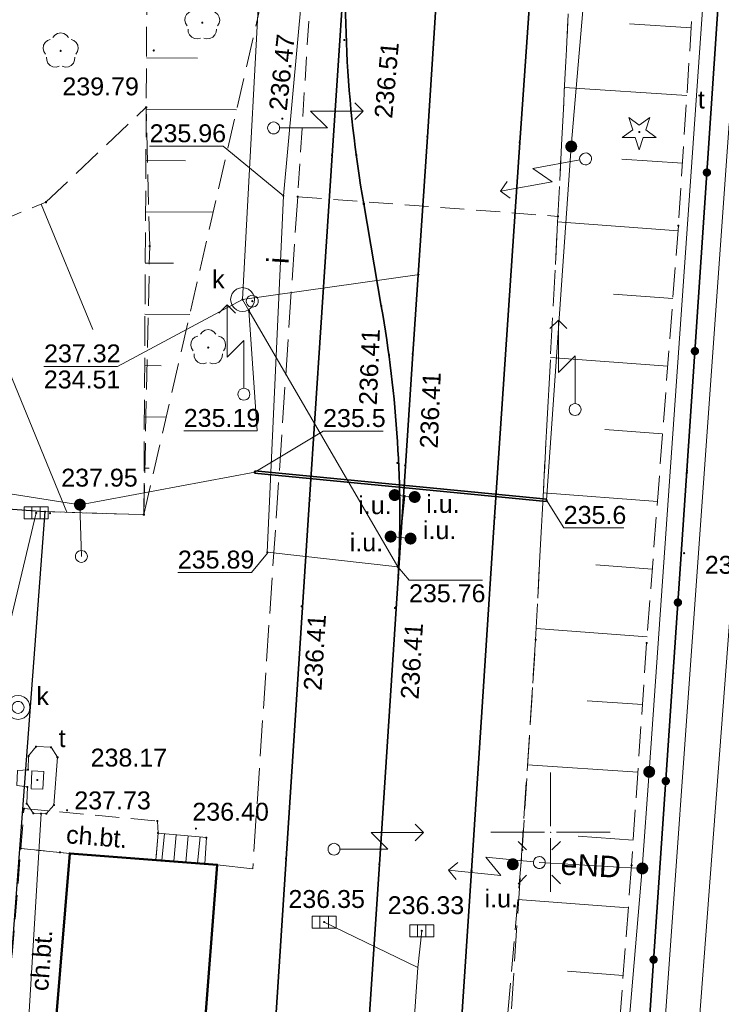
# Model space of a CAD drawing. Header units: metres. Extents: x 6603648 to 6604252, y 5739748 to 5740166.
# Tile 94 of 114: x 6604178 to 6604207, y 5739943 to 5739984. Entities that reach past the tile are written whole.
import ezdxf
from ezdxf.enums import TextEntityAlignment as Align

# ---------------------------------------------------------------- set-up
doc = ezdxf.new("R2010")
doc.units = ezdxf.units.M
doc.header["$PDSIZE"] = 0.75
for name, pattern in [('ARK_LIN', [50, 50, 0]), ('PRZER2-1', [1.5, 1, -0.5]), ('PRZER2_5-1', [1.75, 1.25, -0.5]), ('PRZER3-1', [2, 1.5, -0.5])]:
    doc.linetypes.add(name, pattern=pattern)
doc.layers.get('0').update_dxf_attribs({"linetype": 'CONTINUOUS'})
for name, color, linetype, lineweight, true_color in [('GEPPGD', 7, 'CONTINUOUS', 18, 0x008000), ('GESBZO', 7, 'CONTINUOUS', 50, 0x0a0909), ('GESDZI', 7, 'CONTINUOUS', 18, 0x008000), ('GESSCH', 7, 'CONTINUOUS', 18, 0x0a0909), ('GSLKOG', 7, 'CONTINUOUS', 35, 0x0a0909), ('GSLKOU', 7, 'CONTINUOUS', 18, 0x0a0909), ('GSLKRW', 7, 'CONTINUOUS', 25, 0x0a0909), ('GSLTTR', 7, 'CONTINUOUS', 35, 0x0a0909), ('GSPPRB', 7, 'CONTINUOUS', 18, 0x0a0909), ('GSPRDI', 7, 'CONTINUOUS', 18, 0x008000), ('GSPRDL', 7, 'CONTINUOUS', 18, 0x008000), ('GSPWPN', 7, 'CONTINUOUS', 13, 0x0a0909), ('GSPWPN_O', 7, 'CONTINUOUS', 13, 0x0a0909), ('GSPWPS', 7, 'CONTINUOUS', 13, 0x0a0909), ('GSPWPS_O', 7, 'CONTINUOUS', 13, 0x0a0909), ('GSSINN', 7, 'CONTINUOUS', 18, 0x0a0909), ('GSSKOD', 7, 'CONTINUOUS', 18, 0x0a0909), ('GSSKOD_O', 7, 'CONTINUOUS', 18, 0x0a0909), ('GSSPDR', 7, 'CONTINUOUS', 18, 0x0a0909), ('GSSZSN', 7, 'CONTINUOUS', 18, 0x0a0909), ('GULENN', 1, 'CONTINUOUS', 18, 0xff0000), ('GULENN_O', 1, 'CONTINUOUS', 18, 0xff0000), ('GULEOR', 1, 'CONTINUOUS', 35, 0xff0000), ('GULEWN', 1, 'CONTINUOUS', 18, 0xff0000), ('GULIPR', 7, 'CONTINUOUS', 18, 0x0a0909), ('GULIPR_O', 7, 'CONTINUOUS', 18, 0x0a0909), ('GULKDP', 7, 'CONTINUOUS', 18, 0x803300), ('GULTPR', 7, 'CONTINUOUS', 18, 0xff9100), ('GUPISL', 7, 'CONTINUOUS', 18, 0x0a0909), ('GUPKKS', 7, 'CONTINUOUS', 18, 0x0a0909), ('GUPKSD', 7, 'CONTINUOUS', 18, 0x803300), ('GUPKWZ', 7, 'CONTINUOUS', 18, 0x0a0909), ('GUPKWZ_O', 7, 'CONTINUOUS', 18, 0x0a0909), ('GUPTWZ', 7, 'CONTINUOUS', 18, 0x0a0909), ('GUPTWZ_O', 7, 'CONTINUOUS', 18, 0x0a0909), ('GUSIKP', 7, 'CONTINUOUS', 18, 0x0a0909)]:
    doc.layers.add(name, color=color, linetype=linetype, lineweight=lineweight, true_color=true_color)
for name, color, linetype, true_color in [('GUPESH', 1, 'CONTINUOUS', 0xff0000), ('GUPESH_O', 1, 'CONTINUOUS', 0xff0000), ('GUPEUI', 7, 'CONTINUOUS', 0x0a0909), ('GUPEUI_O', 7, 'CONTINUOUS', 0x0a0909), ('GUPISH', 7, 'CONTINUOUS', 0x0a0909), ('GUPISH_O', 7, 'CONTINUOUS', 0x0a0909), ('GUPKSH', 7, 'CONTINUOUS', 0x803300), ('GUPKSH_O', 7, 'CONTINUOUS', 0x803300), ('GUPKUI', 7, 'CONTINUOUS', 0x0a0909), ('GUPKUI_O', 7, 'CONTINUOUS', 0x0a0909), ('GUPTSH', 7, 'CONTINUOUS', 0xff9100), ('GUPTSH_O', 7, 'CONTINUOUS', 0xff9100)]:
    doc.layers.add(name, color=color, linetype=linetype, true_color=true_color)
doc.layers.add('PKT_ARK', color=7, linetype='ARK_LIN', lineweight=18)
doc.styles.add('Arial', font='arial.ttf')

# ---------------------------------------------------------------- blocks, each defined once
blk = doc.blocks.new('GSPWPN1')
blk.add_hatch(color=0).paths.add_polyline_path([(0, 0.045), (-0.011647, 0.043467), (-0.0225, 0.038971), (-0.03182, 0.03182), (-0.038971, 0.0225), (-0.043467, 0.011647), (-0.045, 0), (-0.043467, -0.011647), (-0.038971, -0.0225), (-0.03182, -0.03182), (-0.0225, -0.038971), (-0.011647, -0.043467), (0, -0.045), (0.011647, -0.043467), (0.0225, -0.038971), (0.03182, -0.03182), (0.038971, -0.0225), (0.043467, -0.011647), (0.045, 0), (0.043467, 0.011647), (0.038971, 0.0225), (0.03182, 0.03182), (0.0225, 0.038971), (0.011647, 0.043467)])
blk = doc.blocks.new('GSPPRB0')
at = {"color": 0, "lineweight": 18}
blk.add_lwpolyline([(-0.007955, 0.0225), (0.007955, 0.0225), (0.0225, 0.007955), (0.0225, -0.007955), (0.007955, -0.0225), (-0.007955, -0.0225), (-0.0225, -0.007955), (-0.0225, 0.007955)], close=True, dxfattribs=at)
blk = doc.blocks.new('GUPISL1_5')
at = {"color": 0}
for points in [[(3.396745, 1.05234), (3.75, 0.7), (3.396745, 0.34766)], [(0.25, 0), (2.25, 0), (1.55, 0.7), (3.75, 0.7)]]:
    blk.add_lwpolyline(points, dxfattribs=at)
blk.add_lwpolyline([(0.25, 0), (0.241481, -0.064705), (0.216506, -0.125), (0.176777, -0.176777), (0.125, -0.216506), (0.064705, -0.241481), (0, -0.25), (-0.064705, -0.241481), (-0.125, -0.216506), (-0.176777, -0.176777), (-0.216506, -0.125), (-0.241481, -0.064705), (-0.25, 0), (-0.241481, 0.064705), (-0.216506, 0.125), (-0.176777, 0.176777), (-0.125, 0.216506), (-0.064705, 0.241481), (0, 0.25), (0.064705, 0.241481), (0.125, 0.216506), (0.176777, 0.176777), (0.216506, 0.125), (0.241481, 0.064705)], close=True, dxfattribs=at)
blk = doc.blocks.new('GUPISL1_4')
at = {"color": 0}
blk.add_lwpolyline([(0.25, 0), (0.241481, -0.064705), (0.216506, -0.125), (0.176777, -0.176777), (0.125, -0.216506), (0.064705, -0.241481), (0, -0.25), (-0.064705, -0.241481), (-0.125, -0.216506), (-0.176777, -0.176777), (-0.216506, -0.125), (-0.241481, -0.064705), (-0.25, 0), (-0.241481, 0.064705), (-0.216506, 0.125), (-0.176777, 0.176777), (-0.125, 0.216506), (-0.064705, 0.241481), (0, 0.25), (0.064705, 0.241481), (0.125, 0.216506), (0.176777, 0.176777), (0.216506, 0.125), (0.241481, 0.064705)], close=True, dxfattribs=at)
blk = doc.blocks.new('GUPISL1_10')
at = {"color": 0}
for points in [[(-0.883883, 0.883883), (-0.53033, 0.53033)], [(0.883883, 0.883883), (0.53033, 0.53033)], [(-0.883883, -0.883883), (-0.53033, -0.53033)], [(0.883883, -0.883883), (0.53033, -0.53033)]]:
    blk.add_lwpolyline(points, dxfattribs=at)
blk.add_lwpolyline([(0.25, 0), (0.234922, -0.085505), (0.19151, -0.160697), (0.125, -0.216507), (0.064705, -0.241482), (0, -0.25), (-0.064705, -0.241482), (-0.125, -0.216507), (-0.183262, -0.170042), (-0.225242, -0.10847), (-0.247207, -0.03726), (-0.247207, 0.03726), (-0.225242, 0.10847), (-0.183262, 0.170042), (-0.125, 0.216507), (-0.05563, 0.243732), (0.018682, 0.2493), (0.091335, 0.232718), (0.155872, 0.195458), (0.20656, 0.14083), (0.238893, 0.07369)], close=True, dxfattribs=at)
blk = doc.blocks.new('GUPEUI1')
blk.add_hatch(color=0).paths.add_polyline_path([(0, 0.25), (-0.064705, 0.241481), (-0.125, 0.216506), (-0.176777, 0.176777), (-0.216506, 0.125), (-0.241481, 0.064705), (-0.25, 0), (-0.241481, -0.064705), (-0.216506, -0.125), (-0.176777, -0.176777), (-0.125, -0.216506), (-0.064705, -0.241481), (0, -0.25), (0.064705, -0.241481), (0.125, -0.216506), (0.176777, -0.176777), (0.216506, -0.125), (0.241481, -0.064705), (0.25, 0), (0.241481, 0.064705), (0.216506, 0.125), (0.176777, 0.176777), (0.125, 0.216506), (0.064705, 0.241481)])
blk = doc.blocks.new('GUPKKS1')
at = {"color": 0}
blk.add_lwpolyline([(0.5, -0.25), (-0.5, -0.25), (-0.5, 0.25), (0.5, 0.25)], close=True, dxfattribs=at)
for points in [[(-0.175, -0.25), (-0.175, 0.25)], [(0.175, -0.25), (0.175, 0.25)]]:
    blk.add_lwpolyline(points, dxfattribs=at)
blk = doc.blocks.new('GUPTSH1')
blk.add_hatch(color=0).paths.add_polyline_path([(0, 0.045), (-0.011647, 0.043467), (-0.0225, 0.038971), (-0.03182, 0.03182), (-0.038971, 0.0225), (-0.043467, 0.011647), (-0.045, 0), (-0.043467, -0.011647), (-0.038971, -0.0225), (-0.03182, -0.03182), (-0.0225, -0.038971), (-0.011647, -0.043467), (0, -0.045), (0.011647, -0.043467), (0.0225, -0.038971), (0.03182, -0.03182), (0.038971, -0.0225), (0.043467, -0.011647), (0.045, 0), (0.043467, 0.011647), (0.038971, 0.0225), (0.03182, 0.03182), (0.0225, 0.038971), (0.011647, 0.043467)])
blk = doc.blocks.new('GUPESH1')
blk.add_hatch(color=0).paths.add_polyline_path([(0, 0.045), (-0.011647, 0.043467), (-0.0225, 0.038971), (-0.03182, 0.03182), (-0.038971, 0.0225), (-0.043467, 0.011647), (-0.045, 0), (-0.043467, -0.011647), (-0.038971, -0.0225), (-0.03182, -0.03182), (-0.0225, -0.038971), (-0.011647, -0.043467), (0, -0.045), (0.011647, -0.043467), (0.0225, -0.038971), (0.03182, -0.03182), (0.038971, -0.0225), (0.043467, -0.011647), (0.045, 0), (0.043467, 0.011647), (0.038971, 0.0225), (0.03182, 0.03182), (0.0225, 0.038971), (0.011647, 0.043467)])
blk = doc.blocks.new('GSPRDI1')
blk.add_hatch(color=0).paths.add_polyline_path([(-0.045, 0), (-0.042798, -0.013906), (-0.036406, -0.02645), (-0.02645, -0.036406), (-0.013906, -0.042798), (0, -0.045), (0.013906, -0.042798), (0.02645, -0.036406), (0.036406, -0.02645), (0.042798, -0.013906), (0.045, 0), (0.042798, 0.013906), (0.036406, 0.02645), (0.02645, 0.036406), (0.013906, 0.042798), (0, 0.045), (-0.013906, 0.042798), (-0.02645, 0.036406), (-0.036406, 0.02645), (-0.042798, 0.013906)])
at = {"color": 0}
blk.add_lwpolyline([(0.088531, -0.272471), (-0.231778, -0.713338), (-0.231778, -0.168396), (-0.750048, 0), (-0.231778, 0.168396), (-0.231778, 0.713338), (0.088531, 0.272471), (0.606801, 0.440867), (0.286493, 0), (0.606801, -0.440867)], close=True, dxfattribs=at)
blk = doc.blocks.new('GUPTWZ1_3')
at = {"color": 0}
blk.add_lwpolyline([(0.375, -0.25), (-0.375, -0.25), (-0.375, 0.25), (0.375, 0.25)], close=True, dxfattribs=at)
blk = doc.blocks.new('GSPWPS1')
blk.add_hatch(color=0).paths.add_polyline_path([(0, 0.045), (-0.011647, 0.043467), (-0.0225, 0.038971), (-0.03182, 0.03182), (-0.038971, 0.0225), (-0.043467, 0.011647), (-0.045, 0), (-0.043467, -0.011647), (-0.038971, -0.0225), (-0.03182, -0.03182), (-0.0225, -0.038971), (-0.011647, -0.043467), (0, -0.045), (0.011647, -0.043467), (0.0225, -0.038971), (0.03182, -0.03182), (0.038971, -0.0225), (0.043467, -0.011647), (0.045, 0), (0.043467, 0.011647), (0.038971, 0.0225), (0.03182, 0.03182), (0.0225, 0.038971), (0.011647, 0.043467)])
blk = doc.blocks.new('GUPKWZ1_1')
at = {"color": 0}
blk.add_lwpolyline([(0.25, 0), (0.241481, -0.064705), (0.216506, -0.125), (0.176777, -0.176777), (0.125, -0.216506), (0.064705, -0.241481), (0, -0.25), (-0.064705, -0.241481), (-0.125, -0.216506), (-0.176777, -0.176777), (-0.216506, -0.125), (-0.241481, -0.064705), (-0.25, 0), (-0.241481, 0.064705), (-0.216506, 0.125), (-0.176777, 0.176777), (-0.125, 0.216506), (-0.064705, 0.241481), (0, 0.25), (0.064705, 0.241481), (0.125, 0.216506), (0.176777, 0.176777), (0.216506, 0.125), (0.241481, 0.064705)], close=True, dxfattribs=at)
blk = doc.blocks.new('GUPKSD1_1')
at = {"color": 0}
blk.add_lwpolyline([(0.5, 0), (0.482963, -0.12941), (0.433013, -0.25), (0.353553, -0.353553), (0.25, -0.433013), (0.12941, -0.482963), (0, -0.5), (-0.12941, -0.482963), (-0.25, -0.433013), (-0.353553, -0.353553), (-0.433013, -0.25), (-0.482963, -0.12941), (-0.5, 0), (-0.482963, 0.12941), (-0.433013, 0.25), (-0.353553, 0.353553), (-0.25, 0.433013), (-0.12941, 0.482963), (0, 0.5), (0.12941, 0.482963), (0.25, 0.433013), (0.353553, 0.353553), (0.433013, 0.25), (0.482963, 0.12941)], close=True, dxfattribs=at)
blk = doc.blocks.new('GUPISH1')
blk.add_hatch(color=0).paths.add_polyline_path([(0, 0.045), (-0.011647, 0.043467), (-0.0225, 0.038971), (-0.03182, 0.03182), (-0.038971, 0.0225), (-0.043467, 0.011647), (-0.045, 0), (-0.043467, -0.011647), (-0.038971, -0.0225), (-0.03182, -0.03182), (-0.0225, -0.038971), (-0.011647, -0.043467), (0, -0.045), (0.011647, -0.043467), (0.0225, -0.038971), (0.03182, -0.03182), (0.038971, -0.0225), (0.043467, -0.011647), (0.045, 0), (0.043467, 0.011647), (0.038971, 0.0225), (0.03182, 0.03182), (0.0225, 0.038971), (0.011647, 0.043467)])
blk = doc.blocks.new('GUPKUI1')
blk.add_hatch(color=0).paths.add_polyline_path([(0, 0.25), (-0.064705, 0.241481), (-0.125, 0.216506), (-0.176777, 0.176777), (-0.216506, 0.125), (-0.241481, 0.064705), (-0.25, 0), (-0.241481, -0.064705), (-0.216506, -0.125), (-0.176777, -0.176777), (-0.125, -0.216506), (-0.064705, -0.241481), (0, -0.25), (0.064705, -0.241481), (0.125, -0.216506), (0.176777, -0.176777), (0.216506, -0.125), (0.241481, -0.064705), (0.25, 0), (0.241481, 0.064705), (0.216506, 0.125), (0.176777, 0.176777), (0.125, 0.216506), (0.064705, 0.241481)])
blk = doc.blocks.new('GUPKSH1')
blk.add_hatch(color=0).paths.add_polyline_path([(0, 0.045), (-0.011647, 0.043467), (-0.0225, 0.038971), (-0.03182, 0.03182), (-0.038971, 0.0225), (-0.043467, 0.011647), (-0.045, 0), (-0.043467, -0.011647), (-0.038971, -0.0225), (-0.03182, -0.03182), (-0.0225, -0.038971), (-0.011647, -0.043467), (0, -0.045), (0.011647, -0.043467), (0.0225, -0.038971), (0.03182, -0.03182), (0.038971, -0.0225), (0.043467, -0.011647), (0.045, 0), (0.043467, 0.011647), (0.038971, 0.0225), (0.03182, 0.03182), (0.0225, 0.038971), (0.011647, 0.043467)])
blk = doc.blocks.new('GEPPGD1_2')
blk.add_hatch(color=0).paths.add_polyline_path([(-0.045, 0), (-0.042798, -0.013906), (-0.036406, -0.02645), (-0.02645, -0.036406), (-0.013906, -0.042798), (0, -0.045), (0.013906, -0.042798), (0.02645, -0.036406), (0.036406, -0.02645), (0.042798, -0.013906), (0.045, 0), (0.042798, 0.013906), (0.036406, 0.02645), (0.02645, 0.036406), (0.013906, 0.042798), (0, 0.045), (-0.013906, 0.042798), (-0.02645, 0.036406), (-0.036406, 0.02645), (-0.042798, 0.013906)])
blk = doc.blocks.new('GSPRDL1')
blk.add_hatch(color=0).paths.add_polyline_path([(-0.045, 0), (-0.042798, -0.013906), (-0.036406, -0.02645), (-0.02645, -0.036406), (-0.013906, -0.042798), (0, -0.045), (0.013906, -0.042798), (0.02645, -0.036406), (0.036406, -0.02645), (0.042798, -0.013906), (0.045, 0), (0.042798, 0.013906), (0.036406, 0.02645), (0.02645, 0.036406), (0.013906, 0.042798), (0, 0.045), (-0.013906, 0.042798), (-0.02645, 0.036406), (-0.036406, 0.02645), (-0.042798, 0.013906)])
at = {"color": 0}
for points in [[(-0.646351, 0.068773), (-0.677512, 0.194901), (-0.663766, 0.324092), (-0.606763, 0.440839), (-0.513345, 0.531129), (-0.394725, 0.584125), (-0.265141, 0.593465)], [(-0.134326, 0.635969), (-0.024001, 0.70458), (0.103115, 0.731429), (0.231763, 0.713292), (0.346501, 0.652348), (0.433559, 0.55591), (0.482485, 0.435555)], [(0.563333, 0.324277), (0.662679, 0.240553), (0.727494, 0.127956), (0.75, 0), (0.727494, -0.127956), (0.662679, -0.240553), (0.563333, -0.324277)], [(-0.265141, -0.593465), (-0.394725, -0.584125), (-0.513345, -0.531129), (-0.606763, -0.440839), (-0.663766, -0.324092), (-0.677512, -0.194901), (-0.646351, -0.068773)], [(0.482485, -0.435555), (0.433559, -0.55591), (0.346501, -0.652348), (0.231763, -0.713292), (0.103115, -0.731429), (-0.024001, -0.70458), (-0.134326, -0.635969)]]:
    blk.add_lwpolyline(points, dxfattribs=at)
blk = doc.blocks.new('GSLKOG2')
blk.add_hatch(color=0).paths.add_polyline_path([(0, 0.175), (-0.045293, 0.169037), (-0.0875, 0.151554), (-0.123744, 0.123744), (-0.151554, 0.0875), (-0.169037, 0.045293), (-0.175, 0), (-0.169037, -0.045293), (-0.151554, -0.0875), (-0.123744, -0.123744), (-0.0875, -0.151554), (-0.045293, -0.169037), (0, -0.175), (0.045293, -0.169037), (0.0875, -0.151554), (0.123744, -0.123744), (0.151554, -0.0875), (0.169037, -0.045293), (0.175, 0), (0.169037, 0.045293), (0.151554, 0.0875), (0.123744, 0.123744), (0.0875, 0.151554), (0.045293, 0.169037)])
blk = doc.blocks.new('ASS_SYM', base_point=(826.5, 303.25))
at = {"layer": 'PKT_ARK'}
for p, q in [((826.5, 303.5), (826.5, 305.75)), ((826.25, 303.25), (824, 303.25)), ((826.75, 303.25), (829, 303.25)), ((826.5, 303), (826.5, 300.75))]:
    blk.add_line(p, q, dxfattribs=at)
blk.add_point((826.5, 303.25), dxfattribs=at)
blk.add_point((826.5, 303.25), dxfattribs=at)

msp = doc.modelspace()

# ---------------------------------------------------------------- linework, layer by layer
at = {"layer": 'GESBZO', "color": 18, "linetype": 'Continuous', "lineweight": 50, "true_color": 0x0a0909}
msp.add_lwpolyline([(6604182.95, 5739934.29), (6604178.66, 5739934.61), (6604179.86, 5739949.11), (6604186.03, 5739948.64), (6604185.46, 5739941.21), (6604183.09, 5739941.4), (6604182.7, 5739936.43), (6604185.42, 5739936.29), (6604185.15, 5739932.72), (6604182.84, 5739932.88)], close=True, dxfattribs=at)
at = {"layer": 'GESDZI', "color": 96, "linetype": 'Continuous', "lineweight": 18, "true_color": 0x008000}
for p, q in [((6604208.38, 5740004.99), (6604205.71, 5739965.06)), ((6604205.71, 5739965.06), (6604205.14, 5739956.67)), ((6604205.14, 5739956.67), (6604203.8, 5739936.9))]:
    msp.add_line(p, q, dxfattribs=at)
msp.add_lwpolyline([(6604226.418, 5739825.71), (6604205, 5739821.48), (6604196.08, 5739821.95), (6604198.07, 5739851.9), (6604198.87, 5739863.88), (6604199.76, 5739877.24), (6604201.1, 5739896.98), (6604202.44, 5739916.9), (6604203.44, 5739931.58), (6604203.8, 5739936.9), (6604205.14, 5739956.67), (6604205.71, 5739965.06), (6604208.38, 5740004.99), (6604211.14, 5740049.68), (6604225.19, 5740023.63), (6604238.131, 5739999.936)], dxfattribs=at)
at = {"layer": 'GESSCH', "color": 18, "linetype": 'Continuous', "lineweight": 18, "true_color": 0x0a0909}
msp.add_lwpolyline([(6604185.514, 5739948.682), (6604185.586, 5739949.779), (6604183.562, 5739949.969), (6604183.473, 5739948.841)], close=True, dxfattribs=at)
for points in [[(6604183.827, 5739949.944), (6604183.722, 5739948.821)], [(6604184.325, 5739949.897), (6604184.221, 5739948.783)], [(6604184.823, 5739949.851), (6604184.719, 5739948.744)], [(6604185.321, 5739949.804), (6604185.218, 5739948.705)]]:
    msp.add_lwpolyline(points, dxfattribs=at)
at = {"layer": 'GSLKOG', "color": 18, "linetype": 'Continuous', "lineweight": 35, "true_color": 0x0a0909}
msp.add_lwpolyline([(6604183.39, 5740100.7), (6604211.178, 5740050.262), (6604208.392, 5740005.107), (6604205.713, 5739965.146), (6604203.434, 5739931.663), (6604197.296, 5739931.97)], dxfattribs=at)
at = {"layer": 'GSLKOU', "color": 18, "linetype": 'PRZER3-1', "lineweight": 18, "true_color": 0x0a0909}
for points in [[(6604189.409, 5739976.631), (6604187.523, 5739948.468)], [(6604199.373, 5739958.067), (6604200.31, 5739975.805)], [(6604199.373, 5739958.067), (6604197.691, 5739932.238)], [(6604186.034, 5739948.642), (6604187.523, 5739948.468)]]:
    msp.add_lwpolyline(points, dxfattribs=at)
at = {"layer": 'GSLKRW', "color": 18, "linetype": 'Continuous', "lineweight": 25, "true_color": 0x0a0909}
msp.add_lwpolyline([(6604148.399, 5739986.581), (6604147.264, 5739969.405, 0.055073), (6604147.338, 5739968.196, 0.110661), (6604147.65, 5739967.092, 0.095497), (6604148.377, 5739966.247, 0.12544), (6604150.313, 5739965.495), (6604178.821, 5739963.436), (6604176.732, 5739935.899), (6604177.262, 5739934.439), (6604177.103, 5739932.988, -0.000534), (6604175.654, 5739910.842, 0.001247), (6604171.323, 5739847.012), (6604169.64, 5739820.693), (6604168.154, 5739796.539), (6604167.977, 5739793.74)], format="xyb", dxfattribs=at)
at = {"layer": 'GSLTTR', "color": 18, "linetype": 'Continuous', "lineweight": 35, "true_color": 0x0a0909}
for points in [[(6604196.58, 5740019.74, 0.000769), (6604198.72, 5740005.74, -0.02865), (6604199.54, 5739995.53, -0.020657), (6604199.33, 5739987.73), (6604198.71, 5739978.9), (6604197.66, 5739963.2), (6604196.69, 5739948.38), (6604195.64, 5739932.58), (6604194.62, 5739917.29), (6604189.92, 5739846.31), (6604189.26, 5739836.16)], [(6604196.58, 5740019.74, -0.049076), (6604196.84, 5740009.56), (6604195.84, 5739994.6), (6604194.84, 5739979.14), (6604194.23, 5739970.04), (6604193.62, 5739960.65)], [(6604193.62, 5739960.65, 0.056641), (6604192.91, 5739972.05), (6604192.18, 5739976.33, -0.063481), (6604191.56, 5739989.07)]]:
    msp.add_lwpolyline(points, format="xyb", dxfattribs=at)
for points in [[(6604179.4, 5739805.9), (6604180.67, 5739825.52), (6604181.36, 5739835.99), (6604182.09, 5739846.88), (6604185.647, 5739902.516), (6604186.9, 5739918.05), (6604187.92, 5739933.43), (6604188.92, 5739948.89), (6604189.91, 5739963.94), (6604190.85, 5739978.36), (6604191.56, 5739989.07)], [(6604193.62, 5739960.65), (6604192.83, 5739948.66), (6604191.77, 5739932.73), (6604190.75, 5739917.53), (6604189.595, 5739902.317), (6604188.191, 5739880.835), (6604186.432, 5739855.239), (6604186.02, 5739846.55), (6604185.28, 5739835.73), (6604184.58, 5739825.24), (6604183.93, 5739815.53), (6604183.31, 5739806.03)]]:
    msp.add_lwpolyline(points, dxfattribs=at)
at = {"layer": 'GSSINN', "color": 18, "linetype": 'PRZER2-1', "lineweight": 18, "true_color": 0x0a0909}
msp.add_lwpolyline([(6604189.222, 5740007.384), (6604190.582, 5739996.929), (6604190.161, 5739988.479), (6604189.409, 5739976.631), (6604200.31, 5739975.805), (6604201.123, 5739991.761), (6604201.332, 5739995.7), (6604201.277, 5739999.277), (6604201.078, 5740002.334), (6604200.287, 5740008.24), (6604198.963, 5740017.348)], dxfattribs=at)
at = {"layer": 'GSSKOD', "color": 18, "linetype": 'PRZER2-1', "lineweight": 18, "true_color": 0x0a0909}
for points in [[(6604179.862, 5739949.117), (6604179.455, 5739949.157), (6604177.81, 5739949.32), (6604177.944, 5739950.992), (6604183.532, 5739950.468), (6604183.562, 5739949.969), (6604183.473, 5739948.841)], [(6604178.561, 5739933.243), (6604177.124, 5739933.306), (6604177.262, 5739934.439), (6604176.732, 5739935.899), (6604177.81, 5739949.32), (6604179.862, 5739949.117), (6604178.662, 5739934.608)]]:
    msp.add_lwpolyline(points, close=True, dxfattribs=at)
at = {"layer": 'GSSPDR', "color": 18, "linetype": 'Continuous', "lineweight": 18, "true_color": 0x0a0909}
msp.add_lwpolyline([(6604184.775, 5740100.886), (6604214.142, 5740046.643), (6604204.522, 5739919.482), (6604208, 5739882.664), (6604209.571, 5739880.554), (6604211.711, 5739882.414), (6604207.316, 5739919.294), (6604216.553, 5740046.807), (6604186.359, 5740101.74)], dxfattribs=at)
msp.add_lwpolyline([(6604184.775, 5740100.886), (6604214.142, 5740046.643), (6604204.522, 5739919.482), (6604208, 5739882.664), (6604209.571, 5739880.554), (6604211.711, 5739882.414), (6604207.316, 5739919.294), (6604216.553, 5740046.807), (6604186.359, 5740101.74)], dxfattribs=at)
at = {"layer": 'GSSZSN', "color": 18, "linetype": 'PRZER2_5-1', "lineweight": 18, "true_color": 0x0a0909}
for points in [[(6604182.964, 5739963.309), (6604188.85, 5739989.002), (6604188.367, 5739989.153), (6604190.043, 5739996.868), (6604188.715, 5740007.223), (6604183.339, 5740018.428, 0.227871), (6604179.115, 5740022.564, 0.119465), (6604162.101, 5740028.084, 0.158165), (6604155.908, 5740029.161, 0.0749), (6604146.852, 5740029.339, 0.115754), (6604133.339, 5740023.827, 0.277899), (6604130.11, 5740021.242, 0.060732), (6604117.902, 5740004.564), (6604115.759, 5740002.191), (6604115, 5740000.115), (6604103.385, 5739982.779), (6604074.421, 5739939.299), (6604056.603, 5739912.547), (6604042.071, 5739888.561)], [(6604148.564, 5739987.355), (6604148.399, 5739986.581), (6604147.264, 5739969.405, 0.055073), (6604147.338, 5739968.196, 0.110661), (6604147.65, 5739967.092, 0.095497), (6604148.377, 5739966.247, 0.12544), (6604150.313, 5739965.495), (6604178.821, 5739963.436), (6604182.964, 5739963.309), (6604183.209, 5739974.557), (6604183.062, 5739980.375)]]:
    msp.add_lwpolyline(points, format="xyb", dxfattribs=at)
for points in [[(6604183.193, 5740004.752), (6604183.062, 5739980.375), (6604182.964, 5739963.309), (6604188.85, 5739989.002)], [(6604207.045, 5740001.44), (6604205.357, 5739975.411), (6604204.027, 5739957.926), (6604203.394, 5739948.616), (6604202.104, 5739931.616), (6604199.668, 5739910.443), (6604196.885, 5739891.005), (6604193.282, 5739869.237), (6604195.14, 5739891.329), (6604196.364, 5739910.772), (6604197.296, 5739931.97), (6604198.816, 5739949.256), (6604199.373, 5739958.067), (6604200.31, 5739975.805), (6604201.657, 5740002.249)]]:
    msp.add_lwpolyline(points, dxfattribs=at)
msp.add_lwpolyline([(6604148.564, 5739987.355), (6604151.304, 5739977.418), (6604155.938, 5739971.799), (6604168.573, 5739972.183), (6604178.861, 5739976.4), (6604183.062, 5739980.375), (6604182.964, 5739963.309), (6604178.821, 5739963.436), (6604150.313, 5739965.495), (6604149.237, 5739965.774), (6604148.377, 5739966.247), (6604147.65, 5739967.092), (6604147.338, 5739968.196), (6604147.264, 5739969.405), (6604148.399, 5739986.581)], close=True, dxfattribs=at)
at = {"layer": 'GSSZSN', "color": 18, "linetype": 'Continuous', "lineweight": 18, "true_color": 0x0a0909}
for points in [[(6604205.895, 5739983.707), (6604203.312, 5739983.874)], [(6604183.073, 5739982.441), (6604185.208, 5739982.43)], [(6604205.711, 5739980.869), (6604200.585, 5739981.202)], [(6604186.85, 5739980.271), (6604183.062, 5739980.293)], [(6604183.049, 5739978.145), (6604184.704, 5739978.135)], [(6604205.527, 5739978.032), (6604202.984, 5739978.197)], [(6604178.666, 5739976.32), (6604180.822, 5739971.06)], [(6604185.867, 5739975.981), (6604183.037, 5739975.997)], [(6604205.341, 5739975.195), (6604200.298, 5739975.579)], [(6604175.053, 5739974.839), (6604179.738, 5739963.408)], [(6604183.025, 5739973.849), (6604184.2, 5739973.842)], [(6604205.125, 5739972.36), (6604202.637, 5739972.549)], [(6604184.884, 5739971.69), (6604183.012, 5739971.701)], [(6604204.909, 5739969.525), (6604199.998, 5739969.899)], [(6604183, 5739969.553), (6604183.696, 5739969.549)], [(6604183.901, 5739967.399), (6604182.988, 5739967.404)], [(6604204.693, 5739966.69), (6604202.271, 5739966.874)], [(6604182.975, 5739965.256), (6604183.192, 5739965.255)], [(6604204.478, 5739963.855), (6604199.698, 5739964.219)], [(6604204.262, 5739961.02), (6604201.905, 5739961.199)], [(6604204.046, 5739958.185), (6604199.398, 5739958.539)], [(6604203.851, 5739955.348), (6604201.536, 5739955.506)], [(6604203.659, 5739952.512), (6604199.041, 5739952.826)], [(6604203.466, 5739949.675), (6604201.164, 5739949.832)], [(6604203.259, 5739946.839), (6604198.634, 5739947.19)], [(6604203.044, 5739944.004), (6604200.714, 5739944.181)]]:
    msp.add_lwpolyline(points, dxfattribs=at)
at = {"layer": 'GULENN', "color": 1, "linetype": 'Continuous', "lineweight": 18, "true_color": 0xff0000}
for points in [[(6604200.274, 5739889.201), (6604199.194, 5739892.66), (6604201.134, 5739916.634), (6604203.846, 5739948.485), (6604204.135, 5739952.531), (6604209.608, 5740030.777), (6604208.542, 5740047.235), (6604207.641, 5740052.258), (6604204.326, 5740061.072), (6604200.84, 5740068.165), (6604188.488, 5740076.383)], [(6604203.846, 5739948.485), (6604199.53, 5739948.73)]]:
    msp.add_lwpolyline(points, dxfattribs=at)
at = {"layer": 'GULEOR', "color": 1, "linetype": 'Continuous', "lineweight": 35, "true_color": 0xff0000}
for points in [[(6604187.605, 5739965.043), (6604199.831, 5739963.858)], [(6604199.841, 5739963.957), (6604187.614, 5739965.143)]]:
    msp.add_lwpolyline(points, dxfattribs=at)
at = {"layer": 'GULEWN', "color": 1, "linetype": 'Continuous', "lineweight": 18, "true_color": 0xff0000}
msp.add_lwpolyline([(6604199.836, 5739963.908), (6604200.869, 5739978.731), (6604201.566, 5739986.887), (6604201.711, 5739996.112), (6604202.464, 5739995.977), (6604201.711, 5739996.112), (6604200.823, 5740006.986), (6604199.393, 5740015.439), (6604196.731, 5740032.979), (6604194.991, 5740042.906), (6604195.872, 5740043.354), (6604195.007, 5740044.127), (6604193.999, 5740052.468), (6604192.413, 5740059.758), (6604191.873, 5740063.228), (6604191.666, 5740067.055), (6604190.202, 5740070.246), (6604187.593, 5740074.645), (6604188.488, 5740076.383)], dxfattribs=at)
msp.add_lwpolyline([(6604147.787, 5739968.736, 0.322705), (6604149.859, 5739966.157), (6604156.646, 5739966.383), (6604156.445, 5739965.938), (6604156.646, 5739966.383), (6604157.546, 5739967.401), (6604158.847, 5739967.347), (6604159.172, 5739965.633), (6604176.813, 5739964.266), (6604180.285, 5739963.726), (6604180.349, 5739961.557), (6604180.285, 5739963.726), (6604187.609, 5739965.093)], format="xyb", dxfattribs=at)
at = {"layer": 'GULIPR', "color": 18, "linetype": 'Continuous', "lineweight": 18, "true_color": 0x0a0909}
msp.add_lwpolyline([(6604193.601, 5739961.122), (6604188.137, 5739961.733), (6604188.808, 5739976.669), (6604189.77, 5739987.051, -0.487917), (6604187.785, 5739989.281), (6604189.283, 5739995.137), (6604189.287, 5739995.393), (6604189.037, 5739995.388, -0.720848), (6604189.197, 5739998.171), (6604187.656, 5740006.662), (6604187.094, 5740009.271), (6604182.773, 5740018.227, -0.214943), (6604179.51, 5740021.744), (6604179.643, 5740021.98)], format="xyb", dxfattribs=at)
at = {"layer": 'GULKDP', "color": 36, "linetype": 'Continuous', "lineweight": 18, "true_color": 0x803300}
for points in [[(6604190.309, 5740034.971), (6604189.877, 5740022.58), (6604189.246, 5740012.645), (6604187.946, 5739988.204), (6604187.099, 5739972.32)], [(6604194.515, 5739973.373), (6604187.099, 5739972.32)], [(6604193.891, 5739964.088), (6604193.72, 5739962.346), (6604193.601, 5739961.122), (6604187.364, 5739971.864), (6604187.099, 5739972.32)], [(6604194.309, 5739964.048), (6604193.891, 5739964.088), (6604193.473, 5739964.129)], [(6604175.583, 5739951.329), (6604178.453, 5739963.381)], [(6604194.138, 5739962.305), (6604193.72, 5739962.346), (6604193.302, 5739962.387)], [(6604194.437, 5739944.335), (6604190.518, 5739946.237)], [(6604194.607, 5739945.869), (6604194.437, 5739944.335), (6604193.291, 5739927.689), (6604184.416, 5739927.821)]]:
    msp.add_lwpolyline(points, dxfattribs=at)
at = {"layer": 'GULTPR', "color": 30, "linetype": 'Continuous', "lineweight": 18, "true_color": 0xff9100}
for points in [[(6604207.489, 5739979.69), (6604203.367, 5739921.994)], [(6604178.659, 5739950.782), (6604177.965, 5739939.254)], [(6604177.965, 5739939.254), (6604178.659, 5739950.782)]]:
    msp.add_lwpolyline(points, dxfattribs=at)
at = {"layer": 'GUPESH_O', "color": 1, "linetype": 'Continuous', "lineweight": 13, "true_color": 0xff0000, "flags": 128}
for points in [[(6604187.609, 5739965.093), (6604190.473, 5739966.808), (6604192.993, 5739966.808)], [(6604199.836, 5739963.908), (6604200.553, 5739962.75), (6604203.073, 5739962.75)]]:
    msp.add_lwpolyline(points, dxfattribs=at)
at = {"layer": 'GUPISH_O', "color": 18, "linetype": 'Continuous', "lineweight": 13, "true_color": 0x0a0909, "flags": 128}
for points in [[(6604183.205, 5739978.74), (6604183.205, 5739978.74), (6604186.285, 5739978.74)], [(6604186.285, 5739978.74), (6604188.808, 5739976.669)], [(6604188.138, 5739961.701), (6604187.469, 5739960.879), (6604184.389, 5739960.879)]]:
    msp.add_lwpolyline(points, dxfattribs=at)
at = {"layer": 'GUPKSH_O', "color": 36, "linetype": 'Continuous', "lineweight": 13, "true_color": 0x803300, "flags": 128}
for points in [[(6604187.099, 5739972.32), (6604181.855, 5739969.519), (6604178.775, 5739969.519)], [(6604187.364, 5739971.864), (6604187.717, 5739966.814), (6604184.637, 5739966.814)], [(6604193.601, 5739961.122), (6604194.072, 5739960.561), (6604197.152, 5739960.561)]]:
    msp.add_lwpolyline(points, dxfattribs=at)
at = {"layer": 'GUSIKP', "color": 30, "linetype": 'Continuous', "lineweight": 18, "true_color": 0xff9100}
msp.add_lwpolyline([(6604178.113, 5739952.621), (6604178.136, 5739953.201), (6604178.448, 5739953.587), (6604179.079, 5739953.559), (6604179.347, 5739953.145), (6604179.197, 5739951.141), (6604178.874, 5739950.775), (6604178.334, 5739950.794), (6604178.056, 5739951.199), (6604178.084, 5739951.898), (6604177.646, 5739951.965), (6604177.671, 5739952.589)], close=True, dxfattribs=at)

# ---------------------------------------------------------------- block references
at = {"layer": 'GEPPGD', "color": 96, "linetype": 'Continuous', "lineweight": 18, "true_color": 0x008000, "rotation": 90}
for p in [(6604205.71, 5739965.06), (6604205.14, 5739956.67)]:
    msp.add_blockref('GEPPGD1_2', p, dxfattribs=at)
at = {"layer": 'GSLKOG', "color": 18, "linetype": 'Continuous', "lineweight": 35, "true_color": 0x0a0909}
for p, rotation in [((6604206.551, 5739977.643), 266.1641313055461), ((6604206.551, 5739977.643), 266.1641313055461), ((6604206.049, 5739970.16), 266.1641313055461), ((6604206.049, 5739970.16), 266.1641313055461), ((6604205.337, 5739959.628), 266.1055961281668), ((6604205.337, 5739959.628), 266.1055961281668), ((6604204.828, 5739952.146), 266.1055961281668), ((6604204.828, 5739952.146), 266.1055961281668), ((6604204.318, 5739944.663), 266.1055961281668), ((6604204.318, 5739944.663), 266.1055961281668)]:
    msp.add_blockref('GSLKOG2', p, dxfattribs=dict(at, rotation=rotation))
at = {"layer": 'GSPPRB', "color": 18, "linetype": 'Continuous', "lineweight": 18, "true_color": 0x0a0909, "rotation": 90}
for p in [(6604183.062, 5739980.375), (6604194.84, 5739979.14), (6604198.71, 5739978.9), (6604191.86, 5739978.38), (6604190.85, 5739978.36), (6604178.861, 5739976.4), (6604189.409, 5739976.631), (6604192.18, 5739976.33), (6604200.31, 5739975.805), (6604205.357, 5739975.411), (6604183.209, 5739974.557), (6604192.91, 5739972.05), (6604193.23, 5739970), (6604194.23, 5739970.04), (6604205.713, 5739965.146), (6604189.91, 5739963.94), (6604178.821, 5739963.436), (6604182.964, 5739963.309), (6604197.66, 5739963.2), (6604193.62, 5739960.65), (6604189.578, 5739959.471), (6604193.49, 5739959.394), (6604199.373, 5739958.067), (6604204.027, 5739957.926), (6604178.448, 5739953.587), (6604179.079, 5739953.559), (6604178.136, 5739953.201), (6604179.347, 5739953.145), (6604178.113, 5739952.621), (6604178.084, 5739951.898), (6604178.056, 5739951.199), (6604177.944, 5739950.992), (6604178.334, 5739950.794), (6604178.874, 5739950.775), (6604179.197, 5739951.141), (6604183.532, 5739950.468), (6604183.562, 5739949.969), (6604185.586, 5739949.779), (6604177.81, 5739949.32), (6604179.455, 5739949.157), (6604179.86, 5739949.11), (6604179.862, 5739949.117), (6604198.816, 5739949.256), (6604185.514, 5739948.682), (6604188.92, 5739948.89), (6604186.03, 5739948.64), (6604186.034, 5739948.642), (6604192.83, 5739948.66), (6604196.69, 5739948.38), (6604203.394, 5739948.616)]:
    msp.add_blockref('GSPPRB0', p, dxfattribs=at)
at = {"layer": 'GSPRDI', "color": 96, "linetype": 'Continuous', "lineweight": 18, "true_color": 0x008000, "rotation": 90}
msp.add_blockref('GSPRDI1', (6604203.718, 5739979.338), dxfattribs=at)
at = {"layer": 'GSPRDL', "color": 96, "linetype": 'Continuous', "lineweight": 18, "true_color": 0x008000, "rotation": 90}
for p in [(6604185.41, 5739983.92), (6604179.48, 5739982.74), (6604185.66, 5739970.31)]:
    msp.add_blockref('GSPRDL1', p, dxfattribs=at)
at = {"layer": 'GSPWPN', "color": 18, "linetype": 'Continuous', "lineweight": 13, "true_color": 0x0a0909, "rotation": 90}
msp.add_blockref('GSPWPN1', (6604205.596, 5739961.694), dxfattribs=at)
at = {"layer": 'GSPWPS', "color": 18, "linetype": 'Continuous', "lineweight": 13, "true_color": 0x0a0909, "rotation": 90}
for p in [(6604191.362, 5739983.197), (6604183.381, 5739982.756), (6604188.767, 5739979.896), (6604193.588, 5739965.473), (6604193.913, 5739965.372), (6604179.035, 5739963.37), (6604189.574, 5739959.465), (6604193.529, 5739959.436), (6604179.749, 5739950.923), (6604185.146, 5739950.155)]:
    msp.add_blockref('GSPWPS1', p, dxfattribs=at)
at = {"layer": 'GUPESH', "color": 1, "linetype": 'Continuous', "lineweight": 5, "true_color": 0xff0000, "rotation": 90}
for p in [(6604187.609, 5739965.093), (6604199.836, 5739963.908)]:
    msp.add_blockref('GUPESH1', p, dxfattribs=at)
at = {"layer": 'GUPEUI', "color": 18, "linetype": 'Continuous', "lineweight": 5, "true_color": 0x0a0909, "rotation": 90}
for p in [(6604200.869, 5739978.731), (6604180.285, 5739963.726), (6604204.135, 5739952.531), (6604198.42, 5739948.66), (6604203.846, 5739948.485)]:
    msp.add_blockref('GUPEUI1', p, dxfattribs=at)
at = {"layer": 'GUPISH', "color": 18, "linetype": 'Continuous', "lineweight": 5, "true_color": 0x0a0909, "rotation": 90}
for p in [(6604188.808, 5739976.669), (6604188.137, 5739961.733), (6604193.601, 5739961.122)]:
    msp.add_blockref('GUPISH1', p, dxfattribs=at)
at = {"layer": 'GUPISL', "color": 18, "linetype": 'Continuous', "lineweight": 18, "true_color": 0x0a0909}
for name, p, rotation in [('GUPISL1_5', (6604188.401, 5739979.512), 359.9999974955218), ('GUPISL1_5', (6604201.47, 5739978.213), 190.2224975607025), ('GUPISL1_5', (6604187.154, 5739968.354), 90), ('GUPISL1_5', (6604201.03, 5739967.712), 90), ('GUPISL1_4', (6604180.349, 5739961.557), 90), ('GUPISL1_5', (6604190.93, 5739949.29), 359.9999974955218), ('GUPISL1_10', (6604199.53, 5739948.73), 90), ('GUPISL1_5', (6604199.53, 5739948.73), 174.1940379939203)]:
    msp.add_blockref(name, p, dxfattribs=dict(at, rotation=rotation))
at = {"layer": 'GUPKKS', "color": 18, "linetype": 'Continuous', "lineweight": 18, "true_color": 0x0a0909, "rotation": 359.9999974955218}
for p in [(6604178.453, 5739963.381), (6604190.518, 5739946.237), (6604194.607, 5739945.869)]:
    msp.add_blockref('GUPKKS1', p, dxfattribs=at)
at = {"layer": 'GUPKSD', "color": 36, "linetype": 'Continuous', "lineweight": 18, "true_color": 0x803300, "rotation": 90}
for p in [(6604187.099, 5739972.32), (6604177.695, 5739955.232)]:
    msp.add_blockref('GUPKSD1_1', p, dxfattribs=at)
at = {"layer": 'GUPKSH', "color": 36, "linetype": 'Continuous', "lineweight": 5, "true_color": 0x803300, "rotation": 90}
for p in [(6604187.099, 5739972.32), (6604187.506, 5739972.252), (6604187.364, 5739971.864), (6604193.891, 5739964.088), (6604178.453, 5739963.381), (6604193.601, 5739961.122), (6604190.518, 5739946.237), (6604194.607, 5739945.869)]:
    msp.add_blockref('GUPKSH1', p, dxfattribs=at)
at = {"layer": 'GUPKUI', "color": 18, "linetype": 'Continuous', "lineweight": 5, "true_color": 0x0a0909, "rotation": 90}
for p in [(6604193.473, 5739964.129), (6604194.309, 5739964.048), (6604193.302, 5739962.387), (6604194.138, 5739962.305)]:
    msp.add_blockref('GUPKUI1', p, dxfattribs=at)
at = {"layer": 'GUPKWZ', "color": 18, "linetype": 'Continuous', "lineweight": 18, "true_color": 0x0a0909, "rotation": 90}
for p in [(6604187.506, 5739972.252), (6604177.695, 5739955.232)]:
    msp.add_blockref('GUPKWZ1_1', p, dxfattribs=at)
at = {"layer": 'GUPTSH', "color": 30, "linetype": 'Continuous', "lineweight": 5, "true_color": 0xff9100, "rotation": 90}
for p in [(6604178.504, 5739952.188), (6604178.659, 5739950.782)]:
    msp.add_blockref('GUPTSH1', p, dxfattribs=at)
at = {"layer": 'GUPTWZ', "color": 18, "linetype": 'Continuous', "lineweight": 18, "true_color": 0x0a0909, "rotation": 87.59384302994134}
msp.add_blockref('GUPTWZ1_3', (6604178.504, 5739952.188), dxfattribs=at)
at = {"layer": 'PKT_ARK', "linetype": 'Continuous'}
msp.add_blockref('ASS_SYM', (6604200, 5739950), dxfattribs=at)

# ---------------------------------------------------------------- texts
at = {"layer": 'GSPWPN_O', "color": 18, "linetype": 'Continuous', "lineweight": 0, "true_color": 0x0a0909, "style": 'Arial'}
msp.add_text('239.8', height=0.75, rotation=360, dxfattribs=at).set_placement((6604206.464, 5739960.831))
at = {"layer": 'GSPWPS_O', "color": 18, "linetype": 'Continuous', "lineweight": 0, "true_color": 0x0a0909, "style": 'Arial'}
for s, rotation, p in [('236.47', 83.9098, (6604188.947, 5739980.205)), ('236.51', 84.8875, (6604193.365, 5739979.888)), ('239.79', 360, (6604179.552, 5739980.876)), ('236.41', 87.5904, (6604192.72, 5739967.882)), ('236.41', 87.5904, (6604195.271, 5739966.068)), ('237.95', 360, (6604179.503, 5739964.483)), ('236.41', 86.5583, (6604190.404, 5739955.916)), ('236.41', 86.5583, (6604194.468, 5739955.552)), ('237.73', 360, (6604180.051, 5739950.961)), ('236.40', 360, (6604184.997, 5739950.486))]:
    msp.add_text(s, height=0.75, rotation=rotation, dxfattribs=at).set_placement(p)
at = {"layer": 'GSSKOD_O', "color": 18, "linetype": 'Continuous', "lineweight": 0, "true_color": 0x0a0909, "style": 'Arial'}
for rotation, p in [(355.2822, (6604180.962, 5739949.44)), (86.0239, (6604179.044, 5739944.608))]:
    msp.add_text('ch.bt.', height=0.75, rotation=rotation, dxfattribs=at).set_placement(p, align=Align.CENTER)
at = {"layer": 'GULENN_O', "color": 1, "linetype": 'Continuous', "lineweight": 0, "true_color": 0xff0000, "style": 'Arial'}
msp.add_text('eND', height=0.9, rotation=356.749, dxfattribs=at).set_placement((6604201.663, 5739948.158), align=Align.CENTER)
at = {"layer": 'GULIPR_O', "color": 18, "linetype": 'Continuous', "lineweight": 0, "true_color": 0x0a0909, "style": 'Arial'}
msp.add_text('i', height=0.9, rotation=86.2802, dxfattribs=at).set_placement((6604189.031, 5739973.932), align=Align.CENTER)
at = {"layer": 'GUPESH_O', "color": 1, "linetype": 'Continuous', "lineweight": 0, "true_color": 0xff0000, "style": 'Arial'}
for s, p in [('235.5', (6604190.473, 5739966.981)), ('235.6', (6604200.553, 5739962.923))]:
    msp.add_text(s, height=0.75, rotation=360, dxfattribs=at).set_placement(p)
at = {"layer": 'GUPEUI_O', "color": 18, "linetype": 'Continuous', "lineweight": 0, "true_color": 0x0a0909, "style": 'Arial'}
msp.add_text('i.u.', height=0.75, rotation=360, dxfattribs=at).set_placement((6604198.637, 5739946.851), align=Align.RIGHT)
at = {"layer": 'GUPISH_O', "color": 18, "linetype": 'Continuous', "lineweight": 0, "true_color": 0x0a0909, "style": 'Arial'}
for s, p in [('235.96', (6604183.205, 5739978.912)), ('235.89', (6604184.389, 5739961.051))]:
    msp.add_text(s, height=0.75, rotation=360, dxfattribs=at).set_placement(p)
at = {"layer": 'GUPKSH_O', "color": 36, "linetype": 'Continuous', "lineweight": 0, "true_color": 0x803300, "style": 'Arial'}
for s, p in [('237.32', (6604178.784, 5739969.69)), ('234.51', (6604178.775, 5739968.596)), ('235.19', (6604184.637, 5739966.986)), ('235.76', (6604194.072, 5739959.638)), ('236.35', (6604189.021, 5739946.829)), ('236.33', (6604193.179, 5739946.569))]:
    msp.add_text(s, height=0.75, rotation=360, dxfattribs=at).set_placement(p)
at = {"layer": 'GUPKUI_O', "color": 18, "linetype": 'Continuous', "lineweight": 0, "true_color": 0x0a0909, "style": 'Arial'}
for p in [(6604193.344, 5739963.331), (6604196.189, 5739963.382), (6604196.054, 5739962.281), (6604192.989, 5739961.773)]:
    msp.add_text('i.u.', height=0.75, rotation=360, dxfattribs=at).set_placement(p, align=Align.RIGHT)
at = {"layer": 'GUPKWZ_O', "color": 18, "linetype": 'Continuous', "lineweight": 0, "true_color": 0x0a0909, "style": 'Arial'}
for p in [(6604186.347, 5739972.795), (6604178.987, 5739955.332)]:
    msp.add_text('k', height=0.75, rotation=360, dxfattribs=at).set_placement(p, align=Align.RIGHT)
at = {"layer": 'GUPTSH_O', "color": 30, "linetype": 'Continuous', "lineweight": 0, "true_color": 0xff9100, "style": 'Arial'}
msp.add_text('238.17', height=0.75, rotation=360, dxfattribs=at).set_placement((6604180.735, 5739952.753))
at = {"layer": 'GUPTWZ_O', "color": 18, "linetype": 'Continuous', "lineweight": 0, "true_color": 0x0a0909, "style": 'Arial'}
for p in [(6604206.465, 5739980.327), (6604179.686, 5739953.569)]:
    msp.add_text('t', height=0.75, rotation=360, dxfattribs=at).set_placement(p, align=Align.RIGHT)

doc.saveas('drawing.dxf')
